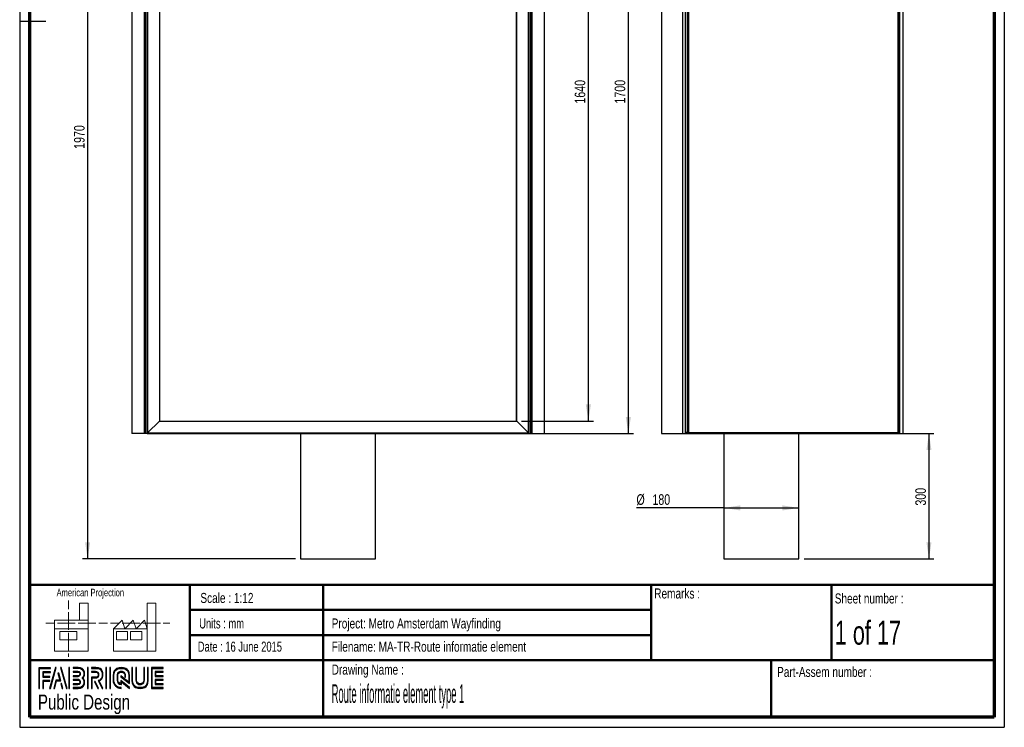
# Model space of a CAD drawing. Header units: millimetres. Extents: x 7 to 203, y 7 to 289.
# Tile 1 of 2: x 7 to 203, y 7 to 148. Entities that reach past the tile are written whole.
import ezdxf

# ---------------------------------------------------------------- set-up
doc = ezdxf.new("R2010")
doc.units = ezdxf.units.MM
for name, color, linetype in [('FORMAT', 7, 'Continuous'), ('LAYER1', 7, 'Continuous'), ('LAYER2', 7, 'Continuous'), ('LOGO', 7, 'Continuous')]:
    doc.layers.add(name, color=color, linetype=linetype)
doc.styles.add('SLDTEXTSTYLE0', font='TXT', dxfattribs={"width": 0.7})
doc.styles.add('SLDTEXTSTYLE1', font='TXT', dxfattribs={"width": 0.75})
doc.styles.add('SLDTEXTSTYLE2', font='TXT', dxfattribs={"width": 0.678571})
doc.styles.add('SLDTEXTSTYLE3', font='TXT', dxfattribs={"width": 0.697368})
doc.styles.add('SLDTEXTSTYLE4', font='TXT', dxfattribs={"width": 0.37675})
doc.dimstyles.new('SLDDIMSTYLE0', dxfattribs={"dimtxt": 2.116667, "dimasz": 3.302, "dimexe": 0, "dimexo": 0.0625, "dimgap": 0.529167, "dimtad": 1, "dimlfac": 12, "dimrnd": 1e-09, "dimzin": 12, "dimdsep": 46, "dimtxsty": 'SLDTEXTSTYLE1', "dimsah": 1, "dimcen": 0.09, "dimadec": 0, "dimazin": 3, "dimtfac": 1, "dimtofl": 0, "dimtmove": 0, "dimatfit": 3, "dimfxl": 1, "dimfrac": 2, "dimtolj": 1, "dimtzin": 12, "dimarcsym": 0})
doc.dimstyles.new('SLDDIMSTYLE1', dxfattribs={"dimtxt": 2.116667, "dimasz": 3.302, "dimexe": 0, "dimexo": 0.0625, "dimgap": 0.529167, "dimtad": 1, "dimdec": 1, "dimlfac": 12, "dimrnd": 1e-09, "dimzin": 12, "dimdsep": 46, "dimtxsty": 'SLDTEXTSTYLE1', "dimsah": 1, "dimcen": 0.09, "dimadec": 0, "dimazin": 3, "dimtfac": 1, "dimtdec": 1, "dimtofl": 0, "dimtmove": 0, "dimatfit": 3, "dimfxl": 1, "dimfrac": 2, "dimtolj": 1, "dimtzin": 12, "dimarcsym": 0})

# ---------------------------------------------------------------- blocks, each defined once
blk = doc.blocks.new('_D_1')
at = {"layer": 'LOGO'}
for p, q in [((107.02, 205.12), (121.34, 205.12)), ((120.34, 68.46), (120.34, 205.12)), ((107.02, 68.46), (121.34, 68.46))]:
    blk.add_line(p, q, dxfattribs=at)
for points in [[(120.34, 205.12), (119.83, 201.82), (120.85, 201.82)], [(120.34, 68.46), (120.85, 71.76), (119.83, 71.76)]]:
    blk.add_solid(points, dxfattribs=at)
at = {"layer": 'LOGO', "insert": (117.61, 131.74), "char_height": 2.117, "attachment_point": 1, "rotation": 90, "style": 'SLDTEXTSTYLE1'}
blk.add_mtext('1640', dxfattribs=at)
blk = doc.blocks.new('_D_2')
at = {"layer": 'LOGO'}
for p, q in [((33.77, 205.12), (19.41, 205.12)), ((20.41, 205.12), (20.41, 40.96)), ((61.89, 40.96), (19.41, 40.96))]:
    blk.add_line(p, q, dxfattribs=at)
for points in [[(20.41, 205.12), (19.91, 201.82), (20.92, 201.82)], [(20.41, 40.96), (20.92, 44.26), (19.91, 44.26)]]:
    blk.add_solid(points, dxfattribs=at)
at = {"layer": 'LOGO', "insert": (17.69, 122.72), "char_height": 2.117, "attachment_point": 1, "rotation": 90, "style": 'SLDTEXTSTYLE1'}
blk.add_mtext('1970', dxfattribs=at)
blk = doc.blocks.new('_D_3')
at = {"layer": 'LOGO'}
for p, q in [((109.52, 207.62), (129.32, 207.62)), ((128.32, 65.96), (128.32, 207.62)), ((109.52, 65.96), (129.32, 65.96))]:
    blk.add_line(p, q, dxfattribs=at)
for points in [[(128.32, 207.62), (127.81, 204.32), (128.83, 204.32)], [(128.32, 65.96), (128.83, 69.26), (127.81, 69.26)]]:
    blk.add_solid(points, dxfattribs=at)
at = {"layer": 'LOGO', "insert": (125.59, 131.76), "char_height": 2.117, "attachment_point": 1, "rotation": 90, "style": 'SLDTEXTSTYLE1'}
blk.add_mtext('1700', dxfattribs=at)
blk = doc.blocks.new('_D_6')
at = {"layer": 'LOGO'}
for q in [(129.94, 51.13), (162.38, 51.13)]:
    blk.add_line((147.38, 51.13), q, dxfattribs=at)
for points in [[(147.38, 51.13), (150.68, 50.62), (150.68, 51.64)], [(162.38, 51.13), (159.07, 51.64), (159.07, 50.62)]]:
    blk.add_solid(points, dxfattribs=at)
at = {"layer": 'LOGO', "char_height": 2.117, "attachment_point": 1, "style": 'SLDTEXTSTYLE1'}
for s, insert in [('%%c', (129.94, 53.86)), ('180', (133.13, 53.86))]:
    blk.add_mtext(s, dxfattribs=dict(at, insert=insert))
blk = doc.blocks.new('_D_7')
at = {"layer": 'LOGO'}
for p, q in [((183.03, 65.96), (189.32, 65.96)), ((188.32, 65.96), (188.32, 40.96)), ((163.38, 40.96), (189.32, 40.96))]:
    blk.add_line(p, q, dxfattribs=at)
for points in [[(188.32, 65.96), (187.81, 62.66), (188.82, 62.66)], [(188.32, 40.96), (188.82, 44.26), (187.81, 44.26)]]:
    blk.add_solid(points, dxfattribs=at)
at = {"layer": 'LOGO', "insert": (185.59, 51.59), "char_height": 2.117, "attachment_point": 1, "rotation": 90, "style": 'SLDTEXTSTYLE1'}
blk.add_mtext('300', dxfattribs=at)

msp = doc.modelspace()

# ---------------------------------------------------------------- hatches: boundary and pattern name
at = {"layer": 'LOGO'}
for points in [[(10.68855, 15.1336), (10.82672, 15.1336), (10.82672, 19.11912), (13.02469, 19.11912), (13.02469, 19.25686), (10.68855, 19.25686)], [(11.58785, 17.50692), (11.58785, 18.3377), (13.02469, 18.3377), (13.02469, 18.47596), (11.44976, 18.47596), (11.44976, 17.36866), (12.88862, 17.36866), (12.88862, 17.50692)], [(14.15456, 19.27963), (14.01166, 19.27963), (12.83191, 15.15637), (12.97446, 15.15637)], [(13.78983, 15.15637), (14.20164, 16.66759), (15.03609, 16.66759), (14.641, 18.16306), (14.49338, 18.16306), (14.85705, 16.80585), (14.09593, 16.80585), (13.64956, 15.15637)], [(16.31629, 15.15637), (15.13619, 19.27963), (14.98918, 19.27963), (16.17147, 15.15637)], [(16.81752, 15.15637), (16.81752, 19.27963), (16.67918, 19.27963), (16.67918, 15.15637)], [(20.52093, 15.15637), (20.52093, 19.27963), (20.38267, 19.27963), (20.38267, 15.15637)], [(24.1686, 15.15637), (24.1686, 19.27963), (24.0306, 19.27963), (24.0306, 15.15637)], [(24.95308, 15.15637), (24.95308, 19.27963), (24.81518, 19.27963), (24.81518, 15.15637)], [(34.03082, 17.67811), (34.03082, 18.36047), (35.46179, 18.36047), (35.46179, 18.49873), (33.89221, 18.49873), (33.89221, 17.53967), (35.46179, 17.53967), (35.46179, 17.67811)], [(11.58785, 15.1336), (11.58785, 16.58759), (12.88862, 16.58759), (12.88862, 16.72532), (11.44976, 16.72532), (11.44976, 15.1336)], [(15.48788, 15.15637), (15.21477, 16.14361), (15.06706, 16.14361), (15.34778, 15.15637)], [(22.56952, 15.15637), (21.91096, 16.49853), (21.75712, 16.49853), (22.41578, 15.15637)], [(35.46179, 15.93832), (35.46179, 16.07676), (34.03082, 16.07676), (34.03082, 16.75912), (35.46179, 16.75912), (35.46179, 16.89721), (33.89221, 16.89721), (33.89221, 15.93832)]]:
    msp.add_hatch(color=7, dxfattribs=at).paths.add_polyline_path(points, flags=0)
h = msp.add_hatch(color=7, dxfattribs=at)
edge = h.paths.add_edge_path(flags=0)
edge.add_line((17.53017, 15.15637), (18.53718, 15.15637))
edge.add_spline(control_points=[(18.53718, 15.15637), (19.23136, 15.15637), (19.79569, 15.72253), (19.79569, 16.41803), (19.79569, 16.71117), (19.68123, 16.99259), (19.47874, 17.2215), (19.68123, 17.44989), (19.79569, 17.73149), (19.79569, 18.0248), (19.79569, 18.7196), (19.23136, 19.28488), (18.53718, 19.28488)], knot_values=[0, 0, 0, 0, 1, 2, 3, 4, 5, 6, 7, 8, 9, 10, 10, 10, 10], weights=[1, 1, 1, 1, 1, 1, 1, 1, 1, 1, 1, 1, 1], degree=3, periodic=0)
edge.add_line((18.53718, 19.28488), (17.53017, 19.28488))
edge.add_line((17.53017, 19.28488), (17.53017, 19.1468))
edge.add_line((17.53017, 19.1468), (18.53718, 19.1468))
edge.add_spline(control_points=[(18.53718, 19.1468), (19.15506, 19.1468), (19.65769, 18.64347), (19.65769, 18.0248), (19.65769, 17.74759), (19.54507, 17.47929), (19.34101, 17.26928)], knot_values=[0, 0, 0, 0, 1, 2, 3, 4, 4, 4, 4], weights=[1, 1, 1, 1, 1, 1, 1], degree=3, periodic=0)
edge.add_line((19.34101, 17.26928), (19.2941, 17.2215))
edge.add_line((19.2941, 17.2215), (19.34101, 17.17303))
edge.add_spline(control_points=[(19.34101, 17.17303), (19.54507, 16.96319), (19.65769, 16.6949), (19.65769, 16.41803), (19.65769, 15.79849), (19.15506, 15.29463), (18.53718, 15.29463)], knot_values=[0, 0, 0, 0, 1, 2, 3, 4, 4, 4, 4], weights=[1, 1, 1, 1, 1, 1, 1], degree=3, periodic=0)
edge.add_line((18.53718, 15.29463), (17.53017, 15.29463))
edge.add_line((17.53017, 15.29463), (17.53017, 15.15637))
h = msp.add_hatch(color=7, dxfattribs=at)
edge = h.paths.add_edge_path(flags=0)
edge.add_line((23.29083, 15.15637), (23.44431, 15.15637))
edge.add_line((23.44431, 15.15637), (22.71977, 16.63172))
edge.add_spline(control_points=[(22.71977, 16.63172), (23.1755, 16.87498), (23.47109, 17.34909), (23.47109, 17.86957), (23.47109, 18.64697), (22.83965, 19.27963), (22.06365, 19.27963)], knot_values=[0, 0, 0, 0, 1, 2, 3, 4, 4, 4, 4], weights=[1, 1, 1, 1, 1, 1, 1], degree=3, periodic=0)
edge.add_line((22.06365, 19.27963), (21.16707, 19.27963))
edge.add_line((21.16707, 19.27963), (21.16707, 19.1419))
edge.add_line((21.16707, 19.1419), (22.06365, 19.1419))
edge.add_spline(control_points=[(22.06365, 19.1419), (22.7637, 19.1419), (23.33318, 18.57101), (23.33318, 17.86957), (23.33318, 17.37831), (23.04634, 16.92608), (22.60164, 16.71765)], knot_values=[0, 0, 0, 0, 1, 2, 3, 4, 4, 4, 4], weights=[1, 1, 1, 1, 1, 1, 1], degree=3, periodic=0)
edge.add_line((22.60164, 16.71765), (22.53802, 16.6879))
edge.add_line((22.53802, 16.6879), (23.29083, 15.15637))
h = msp.add_hatch(color=7, dxfattribs=at)
edge = h.paths.add_edge_path(flags=0)
edge.add_line((21.16707, 18.36047), (22.00957, 18.36047))
edge.add_spline(control_points=[(22.00957, 18.36047), (22.27699, 18.36047), (22.49427, 18.14049), (22.49427, 17.86957), (22.49427, 17.599), (22.27699, 17.37866), (22.00957, 17.37866)], knot_values=[0, 0, 0, 0, 1, 2, 3, 4, 4, 4, 4], weights=[1, 1, 1, 1, 1, 1, 1], degree=3, periodic=0)
edge.add_line((22.00957, 17.37866), (21.16707, 17.37866))
edge.add_line((21.16707, 17.37866), (21.16707, 15.15637))
edge.add_line((21.16707, 15.15637), (21.30507, 15.15637))
edge.add_line((21.30507, 15.15637), (21.30507, 17.24093))
edge.add_line((21.30507, 17.24093), (22.00957, 17.24093))
edge.add_spline(control_points=[(22.00957, 17.24093), (22.35312, 17.24093), (22.63244, 17.5227), (22.63244, 17.86957), (22.63244, 18.21627), (22.35312, 18.49873), (22.00957, 18.49873)], knot_values=[0, 0, 0, 0, 1, 2, 3, 4, 4, 4, 4], weights=[1, 1, 1, 1, 1, 1, 1], degree=3, periodic=0)
edge.add_line((22.00957, 18.49873), (21.16707, 18.49873))
edge.add_line((21.16707, 18.49873), (21.16707, 18.36047))
h = msp.add_hatch(color=7, dxfattribs=at)
edge = h.paths.add_edge_path(flags=0)
edge.add_line((28.7594, 16.14274), (28.75992, 17.64766))
edge.add_spline(control_points=[(28.75992, 17.64766), (28.75992, 18.54774), (28.02908, 19.27963), (27.13101, 19.27963), (26.23206, 19.27963), (25.50104, 18.54774), (25.50104, 17.64766)], knot_values=[0, 0, 0, 0, 1, 2, 3, 4, 4, 4, 4], weights=[1, 1, 1, 1, 1, 1, 1], degree=3, periodic=0)
edge.add_line((25.50104, 17.64766), (25.50104, 16.78853))
edge.add_spline(control_points=[(25.50104, 16.78853), (25.50104, 15.88879), (26.23163, 15.15637), (27.12996, 15.15637)], knot_values=[1, 1, 1, 1, 2, 2, 2, 2], weights=[1, 1, 1, 1], degree=3, periodic=0)
edge.add_line((27.12996, 15.15637), (27.12996, 15.29463))
edge.add_spline(control_points=[(27.12996, 15.29463), (26.30776, 15.29463), (25.6393, 15.9651), (25.6393, 16.78853)], knot_values=[3, 3, 3, 3, 4, 4, 4, 4], weights=[1, 1, 1, 1], degree=3, periodic=0)
edge.add_line((25.6393, 16.78853), (25.6393, 17.64766))
edge.add_spline(control_points=[(25.6393, 17.64766), (25.6393, 18.47161), (26.30837, 19.1419), (27.13101, 19.1419), (27.95295, 19.1419), (28.62158, 18.47161), (28.62158, 17.64766)], knot_values=[0, 0, 0, 0, 1, 2, 3, 4, 4, 4, 4], weights=[1, 1, 1, 1, 1, 1, 1], degree=3, periodic=0)
edge.add_spline(control_points=[(28.62158, 17.64766), (28.62158, 16.64869), (28.62158, 16.4224), (28.4274, 16.57064), (27.05969, 17.63505)], knot_values=[0, 0, 0, 0, 1, 2, 2, 2, 2], weights=[1, 1, 1, 1, 1], degree=3, periodic=0)
edge.add_line((27.05969, 17.63505), (27.05969, 17.46897))
edge.add_line((27.05969, 17.46897), (28.7594, 16.14274))
h = msp.add_hatch(color=7, dxfattribs=at)
edge = h.paths.add_edge_path(flags=0)
edge.add_line((28.7594, 15.15637), (28.7594, 15.34836))
edge.add_line((28.7594, 15.34836), (27.05969, 16.71555))
edge.add_line((27.05969, 16.71555), (27.05969, 16.09041))
edge.add_spline(control_points=[(27.05969, 16.09041), (26.70197, 16.12681), (26.41863, 16.421), (26.41863, 16.79045)], knot_values=[0, 0, 0, 0, 1, 1, 1, 1], weights=[1, 1, 1, 1], degree=3, periodic=0)
edge.add_line((26.41863, 16.79045), (26.41941, 17.64626))
edge.add_spline(control_points=[(26.41941, 17.64626), (26.41941, 18.03933), (26.73881, 18.3596), (27.13101, 18.3596), (27.52295, 18.3596), (27.84225, 18.03933), (27.84225, 17.64626)], knot_values=[0, 0, 0, 0, 1, 2, 3, 4, 4, 4, 4], weights=[1, 1, 1, 1, 1, 1, 1], degree=3, periodic=0)
edge.add_line((27.84225, 17.64626), (27.84147, 17.40877))
edge.add_line((27.84147, 17.40877), (27.97955, 17.40824))
edge.add_line((27.97955, 17.40824), (27.98007, 17.64591))
edge.add_spline(control_points=[(27.98007, 17.64591), (27.98007, 18.11546), (27.59908, 18.49733), (27.13101, 18.49733), (26.66259, 18.49733), (26.28142, 18.11546), (26.28142, 17.64626)], knot_values=[0, 0, 0, 0, 1, 2, 3, 4, 4, 4, 4], weights=[1, 1, 1, 1, 1, 1, 1], degree=3, periodic=0)
edge.add_line((26.28142, 17.64626), (26.28037, 16.79045))
edge.add_spline(control_points=[(26.28037, 16.79045), (26.28037, 16.32072), (26.66084, 15.93815), (27.12821, 15.93815)], knot_values=[0, 0, 0, 0, 1, 1, 1, 1], weights=[1, 1, 1, 1], degree=3, periodic=0)
edge.add_line((27.12821, 15.93815), (27.19734, 15.93815))
edge.add_line((27.19734, 15.93815), (27.19734, 16.43605))
edge.add_line((27.19734, 16.43605), (28.7594, 15.15637))
h = msp.add_hatch(color=7, dxfattribs=at)
edge = h.paths.add_edge_path(flags=0)
edge.add_line((29.25932, 19.27963), (29.25932, 16.78853))
edge.add_spline(control_points=[(29.25932, 16.78853), (29.25932, 15.88879), (29.98999, 15.15637), (30.88806, 15.15637), (31.78709, 15.15637), (32.51793, 15.88879), (32.51793, 16.78853)], knot_values=[0, 0, 0, 0, 1, 2, 3, 4, 4, 4, 4], weights=[1, 1, 1, 1, 1, 1, 1], degree=3, periodic=0)
edge.add_line((32.51793, 16.78853), (32.51793, 19.27963))
edge.add_line((32.51793, 19.27963), (32.37994, 19.27963))
edge.add_line((32.37994, 19.27963), (32.37994, 16.78853))
edge.add_spline(control_points=[(32.37994, 16.78853), (32.37994, 15.9651), (31.71061, 15.29463), (30.88806, 15.29463), (30.06603, 15.29463), (29.39705, 15.9651), (29.39705, 16.78853)], knot_values=[0, 0, 0, 0, 1, 2, 3, 4, 4, 4, 4], weights=[1, 1, 1, 1, 1, 1, 1], degree=3, periodic=0)
edge.add_line((29.39705, 16.78853), (29.39705, 19.27963))
edge.add_line((29.39705, 19.27963), (29.25932, 19.27963))
h = msp.add_hatch(color=7, dxfattribs=at)
edge = h.paths.add_edge_path(flags=0)
edge.add_line((30.03917, 19.27963), (30.03917, 16.79045))
edge.add_spline(control_points=[(30.03917, 16.79045), (30.03917, 16.32107), (30.4199, 15.93885), (30.88806, 15.93885), (31.35647, 15.93885), (31.73747, 16.32107), (31.73747, 16.79045)], knot_values=[0, 0, 0, 0, 1, 2, 3, 4, 4, 4, 4], weights=[1, 1, 1, 1, 1, 1, 1], degree=3, periodic=0)
edge.add_line((31.73747, 16.79045), (31.73747, 19.27963))
edge.add_line((31.73747, 19.27963), (31.59956, 19.27963))
edge.add_line((31.59956, 19.27963), (31.59956, 16.79045))
edge.add_spline(control_points=[(31.59956, 16.79045), (31.59956, 16.39703), (31.27999, 16.07693), (30.88806, 16.07693), (30.49577, 16.07693), (30.1769, 16.39703), (30.1769, 16.79045)], knot_values=[0, 0, 0, 0, 1, 2, 3, 4, 4, 4, 4], weights=[1, 1, 1, 1, 1, 1, 1], degree=3, periodic=0)
edge.add_line((30.1769, 16.79045), (30.1769, 19.27963))
edge.add_line((30.1769, 19.27963), (30.03917, 19.27963))
h = msp.add_hatch(color=7, dxfattribs=at)
edge = h.paths.add_edge_path(flags=0)
edge.add_line((35.46179, 15.15585), (35.46179, 15.29393))
edge.add_spline(control_points=[(35.46179, 15.29393), (33.39894, 15.29393), (33.26926, 15.29393), (33.26926, 15.42484), (33.26926, 19.01099), (33.26926, 19.1419)], knot_values=[0, 0, 0, 0, 1, 2, 3, 3, 3, 3], weights=[1, 1, 1, 1, 1, 1], degree=3, periodic=0)
edge.add_line((33.26926, 19.1419), (35.46179, 19.1419))
edge.add_line((35.46179, 19.1419), (35.46179, 19.27963))
edge.add_line((35.46179, 19.27963), (33.13091, 19.27963))
edge.add_line((33.13091, 19.27963), (33.13091, 15.15585))
edge.add_line((33.13091, 15.15585), (35.46179, 15.15585))
h = msp.add_hatch(color=7, dxfattribs=at)
edge = h.paths.add_edge_path(flags=0)
edge.add_line((17.53017, 15.92887), (18.48337, 15.92887))
edge.add_spline(control_points=[(18.48337, 15.92887), (18.75253, 15.92887), (18.97121, 16.14816), (18.97121, 16.41803), (18.97121, 16.68807), (18.75708, 16.89966), (18.48337, 16.89966), (18.48319, 16.89966), (17.52999, 16.89773)], knot_values=[0, 0, 0, 0, 1, 2, 3, 4, 5, 6, 6, 6, 6], weights=[1, 1, 1, 1, 1, 1, 1, 1, 1], degree=3, periodic=0)
edge.add_line((17.52999, 16.89773), (17.53017, 16.75965))
edge.add_line((17.53017, 16.75965), (18.48337, 16.76157))
edge.add_spline(control_points=[(18.48337, 16.76157), (18.67947, 16.76157), (18.83321, 16.61054), (18.83321, 16.41803), (18.83321, 16.22429), (18.67632, 16.06661), (18.48337, 16.06661)], knot_values=[0, 0, 0, 0, 1, 2, 3, 4, 4, 4, 4], weights=[1, 1, 1, 1, 1, 1, 1], degree=3, periodic=0)
edge.add_line((18.48337, 16.06661), (17.53017, 16.06661))
edge.add_line((17.53017, 16.06661), (17.53017, 15.92887))

# ---------------------------------------------------------------- linework, layer by layer
at = {"color": 7, "linetype": 'Continuous', "lineweight": 25}
for p, q in [((29.20996, 207.62451), (29.20996, 65.95785)), ((31.75162, 65.95785), (31.75162, 207.62451)), ((31.85025, 65.95785), (31.85025, 207.62451)), ((32.01692, 65.95785), (32.01692, 207.62451)), ((32.26692, 207.62451), (32.26692, 65.95785)), ((32.38462, 207.50681), (32.38462, 66.07555)), ((108.39921, 66.07555), (108.39921, 207.50681)), ((108.51692, 65.95785), (108.51692, 207.62451)), ((108.76692, 207.62451), (108.76692, 65.95785)), ((108.93358, 207.62451), (108.93358, 65.95785)), ((109.03221, 207.62451), (109.03221, 65.95785)), ((111.57388, 65.95785), (111.57388, 207.62451)), ((134.91865, 207.62451), (134.91865, 65.95785)), ((139.16086, 207.62451), (139.16086, 65.95785)), ((139.67541, 207.62451), (139.67541, 65.95785)), ((139.73056, 65.95785), (139.73056, 207.62451)), ((140.05187, 207.44311), (140.05187, 66.13924)), ((140.3461, 207.41618), (140.3461, 66.16618)), ((182.15133, 66.16618), (182.15133, 207.41618)), ((182.22027, 66.14616), (182.22027, 207.4362)), ((182.40964, 65.95785), (182.40964, 207.62451)), ((182.53008, 65.95785), (182.53008, 207.62451)), ((183.19195, 65.95785), (183.19195, 207.62451)), ((34.72108, 205.17035), (34.72108, 68.41201)), ((34.76692, 205.12451), (34.76692, 68.45785)), ((106.01692, 68.45785), (106.01692, 205.12451)), ((106.06275, 68.41201), (106.06275, 205.17035)), ((34.72108, 68.41201), (32.38462, 66.07555)), ((34.76692, 68.45785), (34.72108, 68.41201)), ((34.72108, 68.41201), (106.06275, 68.41201)), ((34.76692, 68.45785), (106.01692, 68.45785)), ((106.06275, 68.41201), (106.01692, 68.45785)), ((108.39921, 66.07555), (106.06275, 68.41201)), ((31.75162, 65.95785), (29.20996, 65.95785)), ((31.85025, 65.95785), (31.75162, 65.95785)), ((32.01692, 65.95785), (31.85025, 65.95785)), ((32.26692, 65.95785), (32.01692, 65.95785)), ((32.38462, 66.07555), (32.26692, 65.95785)), ((32.26692, 65.95785), (108.51692, 65.95785)), ((32.38462, 66.07555), (108.39921, 66.07555)), ((62.89192, 65.95785), (62.89192, 40.95785)), ((77.89192, 40.95785), (77.89192, 65.95785)), ((108.51692, 65.95785), (108.39921, 66.07555)), ((108.51692, 65.95785), (108.76692, 65.95785)), ((108.76692, 65.95785), (108.93358, 65.95785)), ((108.93358, 65.95785), (109.03221, 65.95785)), ((109.03221, 65.95785), (111.57388, 65.95785)), ((134.91865, 65.95785), (139.16086, 65.95785)), ((139.16086, 65.95785), (139.67541, 65.95785)), ((139.67541, 65.95785), (139.73056, 65.95785)), ((140.05187, 66.13924), (139.73056, 66.13924)), ((139.73056, 66.12451), (140.18669, 66.12451)), ((139.73056, 65.95785), (140.18669, 65.95785)), ((140.05187, 66.13924), (140.17574, 66.13924)), ((140.18669, 65.95785), (140.18669, 66.12451)), ((140.18669, 65.95785), (182.03196, 65.95785)), ((140.3461, 66.16618), (182.15133, 66.16618)), ((147.37699, 65.95785), (147.37699, 40.95785)), ((162.37699, 40.95785), (162.37699, 65.95785)), ((182.03196, 65.95785), (182.17426, 65.95785)), ((182.17426, 65.95785), (182.40964, 65.95785)), ((182.40964, 65.95785), (182.53008, 65.95785)), ((182.53008, 65.95785), (183.19195, 65.95785)), ((62.89192, 40.95785), (70.39192, 40.95785)), ((70.39192, 40.95785), (77.89192, 40.95785)), ((147.37699, 40.95785), (162.37699, 40.95785))]:
    msp.add_line(p, q, dxfattribs=at)
at = {"color": 8, "linetype": 'Continuous', "lineweight": 25}
msp.add_line((182.17426, 65.95785), (182.17426, 66.13993), dxfattribs=at)
at = {"color": 7, "linetype": 'Continuous', "lineweight": 18}
for p, q in [((16.57731, 32.67884), (16.57731, 30.92174)), ((20.49867, 32.11456), (18.81678, 32.11456)), ((18.81678, 32.11456), (18.81678, 28.73787)), ((20.49867, 27.0496), (20.49867, 32.11456)), ((32.31947, 27.05393), (32.31947, 32.11897)), ((32.31947, 32.11897), (34.00137, 32.11897)), ((34.00137, 32.11897), (34.00137, 22.55316)), ((16.57731, 30.33447), (16.57731, 28.57272)), ((12.08922, 28.17816), (13.83971, 28.17816)), ((13.77111, 28.73787), (13.77111, 27.0496)), ((13.77111, 28.73787), (20.49867, 28.73787)), ((14.4247, 28.17816), (16.17967, 28.17816)), ((16.17967, 28.17816), (17.93473, 28.17816)), ((16.57731, 28.57272), (16.57731, 26.81105)), ((18.51972, 28.17816), (20.2747, 28.17816)), ((20.2747, 28.17816), (22.02967, 28.17816)), ((22.61466, 28.17816), (24.36964, 28.17816)), ((24.97951, 28.18257), (26.73449, 28.18257)), ((25.59191, 27.05393), (27.2738, 28.74228)), ((27.2738, 28.74228), (27.83611, 27.05393)), ((27.31948, 28.18257), (29.07446, 28.18257)), ((27.83611, 27.05393), (29.518, 28.74228)), ((29.07446, 28.18257), (30.82943, 28.18257)), ((29.518, 28.74228), (30.08, 27.05393)), ((30.08, 27.05393), (31.76189, 28.74228)), ((31.41442, 28.18257), (33.16971, 28.18257)), ((31.76189, 28.74228), (32.31947, 27.05393)), ((33.16971, 28.18257), (34.92469, 28.18257)), ((35.50968, 28.18257), (36.80756, 28.18257)), ((13.77111, 27.0496), (20.49867, 27.0496)), ((13.77111, 27.0496), (13.77111, 22.54875)), ((14.89542, 26.48997), (18.2592, 26.48997)), ((14.89542, 24.80146), (14.89542, 26.48997)), ((16.57731, 26.22377), (16.57731, 24.46218)), ((18.2592, 26.48997), (18.2592, 24.80146)), ((20.49867, 27.0496), (20.49867, 22.54875)), ((32.31947, 27.05393), (25.59191, 27.05393)), ((25.59191, 27.05393), (25.59191, 22.55316)), ((26.15422, 26.49438), (28.39811, 26.49438)), ((26.15422, 24.80587), (26.15422, 26.49438)), ((28.39811, 26.49438), (28.39811, 24.80587)), ((28.95569, 26.49438), (31.19989, 26.49438)), ((28.95569, 24.80587), (28.95569, 26.49438)), ((31.19989, 26.49438), (31.19989, 24.80587)), ((32.31947, 27.05393), (32.31947, 22.55316)), ((18.2592, 24.80146), (14.89542, 24.80146)), ((16.57731, 24.46218), (16.57731, 22.70028)), ((28.39811, 24.80587), (26.15422, 24.80587)), ((31.19989, 24.80587), (28.95569, 24.80587)), ((13.77111, 22.54875), (20.49867, 22.54875)), ((16.57731, 22.11308), (16.57731, 21.42476)), ((25.59191, 22.55316), (32.31947, 22.55316)), ((32.31947, 22.55316), (34.00137, 22.55316))]:
    msp.add_line(p, q, dxfattribs=at)
at = {"color": 7, "linetype": 'Continuous', "lineweight": 25}
for centre, major_axis, ratio, start_param, end_param in [((140.20671, 66.16618), (0.20833, 0.02017), 0.085705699, 3.866245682, 5.437042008), ((140.20671, 66.16618), (0.04092, 0.02305), 0.340382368, 3.685076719, 4.500956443), ((140.20671, 66.16618), (0.03555, 0.20702), 0.658205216, 3.254131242, 4.824927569), ((140.20671, 66.16618), (0.02824, 0.03923), 0.497127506, 3.485264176, 4.655750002), ((182.01194, 66.16618), (-0.03555, 0.20702), 0.658205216, 3.029054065, 4.599850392), ((182.01194, 66.16618), (0.20833, -0.02017), 0.085705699, 6.004059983, 7.129328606)]:
    msp.add_ellipse(centre, major_axis=major_axis, ratio=ratio, start_param=start_param, end_param=end_param, dxfattribs=at)
at = {"layer": 'LAYER1', "lineweight": 50}
for p, q in [((8.85193, 35.78391), (201.35193, 35.78391)), ((40.81378, 35.78391), (40.81378, 20.78391)), ((67.43211, 35.78391), (67.43211, 9.38997)), ((132.8499, 35.78391), (132.8499, 20.78391)), ((168.84905, 20.78391), (168.84905, 35.78391)), ((40.81378, 30.78391), (132.8499, 30.78391)), ((40.81378, 25.78391), (132.8499, 25.78391)), ((8.85193, 20.78391), (201.35193, 20.78391)), ((156.81057, 9.38997), (156.81057, 20.78391))]:
    msp.add_line(p, q, dxfattribs=at)
at = {"layer": 'LAYER2', "lineweight": 70}
for p, q in [((8.85193, 9.38997), (8.85193, 287.70219)), ((201.35193, 287.70219), (201.35193, 9.38997)), ((201.35193, 9.38997), (8.85193, 9.38997))]:
    msp.add_line(p, q, dxfattribs=at)
at = {"layer": 'LOGO'}
for p, q in [((6.85193, 289.01784), (6.85193, 7.38997)), ((203.35304, 289.01784), (203.35304, 7.38997)), ((6.85193, 148.20391), (12.08922, 148.20391)), ((6.85193, 7.38997), (203.35304, 7.38997))]:
    msp.add_line(p, q, dxfattribs=at)
at = {"layer": 'LOGO', "color": 7, "linetype": 'Continuous', "lineweight": 25}
for p, q in [((13.02469, 19.25686), (10.68855, 19.25686)), ((14.01166, 19.27963), (12.83191, 15.15637)), ((12.97446, 15.15637), (14.15456, 19.27963))]:
    msp.add_line(p, q, dxfattribs=at)
at = {"layer": 'LOGO', "color": 7, "lineweight": 25}
for p, q in [((10.68855, 19.25686), (10.68855, 15.1336)), ((10.82672, 19.11912), (13.02469, 19.11912)), ((10.82672, 15.1336), (10.82672, 19.11912)), ((13.02469, 18.47596), (11.44976, 18.47596)), ((11.44976, 18.47596), (11.44976, 17.36866)), ((11.58785, 17.50692), (11.58785, 18.3377)), ((11.58785, 18.3377), (13.02469, 18.3377)), ((13.02469, 19.11912), (13.02469, 19.25686)), ((13.02469, 18.3377), (13.02469, 18.47596)), ((14.15456, 19.27963), (14.01166, 19.27963)), ((14.641, 18.16306), (14.49338, 18.16306)), ((14.49338, 18.16306), (14.85705, 16.80585)), ((15.03609, 16.66759), (14.641, 18.16306)), ((14.98918, 19.27963), (16.17147, 15.15637)), ((15.13619, 19.27963), (14.98918, 19.27963)), ((16.31629, 15.15637), (15.13619, 19.27963)), ((16.67918, 19.27963), (16.67918, 15.15637)), ((16.81752, 19.27963), (16.67918, 19.27963)), ((16.81752, 15.15637), (16.81752, 19.27963)), ((17.53017, 19.28488), (17.53017, 19.1468)), ((18.53718, 19.28488), (17.53017, 19.28488)), ((17.53017, 19.1468), (18.53718, 19.1468)), ((17.53017, 18.50608), (17.53017, 18.36783)), ((18.48337, 18.50608), (17.53017, 18.50608)), ((17.53017, 18.36783), (18.48337, 18.36783)), ((20.38267, 19.27963), (20.38267, 15.15637)), ((20.52093, 19.27963), (20.38267, 19.27963)), ((20.52093, 15.15637), (20.52093, 19.27963)), ((22.06365, 19.27963), (21.16707, 19.27963)), ((21.16707, 19.27963), (21.16707, 19.1419)), ((21.16707, 19.1419), (22.06365, 19.1419)), ((22.00957, 18.49873), (21.16707, 18.49873)), ((21.16707, 18.49873), (21.16707, 18.36047)), ((22.00957, 18.49873), (21.16707, 18.49873)), ((21.16707, 18.49873), (21.16707, 18.36047)), ((21.16707, 18.36047), (22.00957, 18.36047)), ((21.16707, 18.36047), (22.00957, 18.36047)), ((24.0306, 19.27963), (24.0306, 15.15637)), ((24.1686, 19.27963), (24.0306, 19.27963)), ((24.1686, 15.15637), (24.1686, 19.27963)), ((24.81518, 19.27963), (24.81518, 15.15637)), ((24.95308, 19.27963), (24.81518, 19.27963)), ((24.95308, 15.15637), (24.95308, 19.27963)), ((29.39705, 19.27963), (29.25932, 19.27963)), ((29.25932, 19.27963), (29.25932, 16.78853)), ((29.39705, 19.27963), (29.25932, 19.27963)), ((29.25932, 19.27963), (29.25932, 16.78853)), ((29.39705, 16.78853), (29.39705, 19.27963)), ((29.39705, 16.78853), (29.39705, 19.27963)), ((30.1769, 19.27963), (30.03917, 19.27963)), ((30.03917, 19.27963), (30.03917, 16.79045)), ((30.1769, 19.27963), (30.03917, 19.27963)), ((30.03917, 19.27963), (30.03917, 16.79045)), ((30.1769, 16.79045), (30.1769, 19.27963)), ((30.1769, 16.79045), (30.1769, 19.27963)), ((31.59956, 19.27963), (31.59956, 16.79045)), ((31.73747, 19.27963), (31.59956, 19.27963)), ((31.59956, 19.27963), (31.59956, 16.79045)), ((31.73747, 19.27963), (31.59956, 19.27963)), ((31.73747, 16.79045), (31.73747, 19.27963)), ((31.73747, 16.79045), (31.73747, 19.27963)), ((32.37994, 19.27963), (32.37994, 16.78853)), ((32.51793, 19.27963), (32.37994, 19.27963)), ((32.37994, 19.27963), (32.37994, 16.78853)), ((32.51793, 19.27963), (32.37994, 19.27963)), ((32.51793, 16.78853), (32.51793, 19.27963)), ((32.51793, 16.78853), (32.51793, 19.27963)), ((35.46179, 19.27963), (33.13091, 19.27963)), ((33.13091, 19.27963), (33.13091, 15.15585)), ((35.46179, 19.27963), (33.13091, 19.27963)), ((33.13091, 19.27963), (33.13091, 15.15585)), ((33.26926, 19.1419), (35.46179, 19.1419)), ((33.26926, 19.1419), (35.46179, 19.1419)), ((35.46179, 18.49873), (33.89221, 18.49873)), ((33.89221, 18.49873), (33.89221, 17.53967)), ((35.46179, 18.49873), (33.89221, 18.49873)), ((33.89221, 18.49873), (33.89221, 17.53967)), ((34.03082, 17.67811), (34.03082, 18.36047)), ((34.03082, 18.36047), (35.46179, 18.36047)), ((34.03082, 17.67811), (34.03082, 18.36047)), ((34.03082, 18.36047), (35.46179, 18.36047)), ((35.46179, 19.1419), (35.46179, 19.27963)), ((35.46179, 19.1419), (35.46179, 19.27963)), ((35.46179, 18.36047), (35.46179, 18.49873)), ((35.46179, 18.36047), (35.46179, 18.49873)), ((11.44976, 17.36866), (12.88862, 17.36866)), ((12.88862, 16.72532), (11.44976, 16.72532)), ((11.44976, 16.72532), (11.44976, 15.1336)), ((12.88862, 17.50692), (11.58785, 17.50692)), ((11.58785, 15.1336), (11.58785, 16.58759)), ((11.58785, 16.58759), (12.88862, 16.58759)), ((12.88862, 17.36866), (12.88862, 17.50692)), ((12.88862, 16.58759), (12.88862, 16.72532)), ((14.09593, 16.80585), (13.64956, 15.15637)), ((13.78983, 15.15637), (14.20164, 16.66759)), ((14.85705, 16.80585), (14.09593, 16.80585)), ((15.06706, 16.14361), (15.34778, 15.15637)), ((15.21477, 16.14361), (15.06706, 16.14361)), ((15.48788, 15.15637), (15.21477, 16.14361)), ((17.52999, 16.89773), (17.53017, 16.75965)), ((18.52607, 17.67671), (17.53017, 17.67723)), ((17.53017, 17.67723), (17.53017, 17.53932)), ((17.53017, 17.53932), (18.53517, 17.53932)), ((17.53017, 16.75965), (18.48337, 16.76157)), ((18.48337, 16.06661), (17.53017, 16.06661)), ((17.53017, 16.06661), (17.53017, 15.92887)), ((17.53017, 15.92887), (18.48337, 15.92887)), ((19.34101, 17.26928), (19.2941, 17.2215)), ((19.2941, 17.2215), (19.34101, 17.17303)), ((22.00957, 17.37866), (21.16707, 17.37866)), ((21.16707, 17.37866), (21.16707, 15.15637)), ((22.00957, 17.37866), (21.16707, 17.37866)), ((21.16707, 17.37866), (21.16707, 15.15637)), ((21.30507, 15.15637), (21.30507, 17.24093)), ((21.30507, 17.24093), (22.00957, 17.24093)), ((21.30507, 15.15637), (21.30507, 17.24093)), ((21.30507, 17.24093), (22.00957, 17.24093)), ((21.75712, 16.49853), (22.41578, 15.15637)), ((21.91096, 16.49853), (21.75712, 16.49853)), ((21.75712, 16.49853), (22.41578, 15.15637)), ((21.91096, 16.49853), (21.75712, 16.49853)), ((22.56952, 15.15637), (21.91096, 16.49853)), ((22.56952, 15.15637), (21.91096, 16.49853)), ((22.60164, 16.71765), (22.53802, 16.6879)), ((22.53802, 16.6879), (23.29083, 15.15637)), ((23.44431, 15.15637), (22.71977, 16.63172)), ((25.50104, 17.64766), (25.50104, 16.78853)), ((25.50104, 17.64766), (25.50104, 16.78853)), ((25.6393, 16.78853), (25.6393, 17.64766)), ((25.6393, 16.78853), (25.6393, 17.64766)), ((26.28142, 17.64626), (26.28037, 16.79045)), ((26.41863, 16.79045), (26.41941, 17.64626)), ((27.05969, 17.63505), (27.05969, 17.46897)), ((27.05969, 17.63505), (27.05969, 17.46897)), ((27.05969, 17.46897), (28.7594, 16.14274)), ((27.05969, 17.46897), (28.7594, 16.14274)), ((28.7594, 15.34836), (27.05969, 16.71555)), ((27.05969, 16.71555), (27.05969, 16.09041)), ((27.12821, 15.93815), (27.19734, 15.93815)), ((27.19734, 15.93815), (27.19734, 16.43605)), ((27.19734, 16.43605), (28.7594, 15.15637)), ((27.84225, 17.64626), (27.84147, 17.40877)), ((27.84147, 17.40877), (27.97955, 17.40824)), ((27.97955, 17.40824), (27.98007, 17.64591)), ((28.7594, 16.14274), (28.75992, 17.64766)), ((28.7594, 16.14274), (28.75992, 17.64766)), ((33.89221, 17.53967), (35.46179, 17.53967)), ((33.89221, 17.53967), (35.46179, 17.53967)), ((35.46179, 16.89721), (33.89221, 16.89721)), ((33.89221, 16.89721), (33.89221, 15.93832)), ((35.46179, 16.89721), (33.89221, 16.89721)), ((33.89221, 16.89721), (33.89221, 15.93832)), ((33.89221, 15.93832), (35.46179, 15.93832)), ((33.89221, 15.93832), (35.46179, 15.93832)), ((35.46179, 17.67811), (34.03082, 17.67811)), ((35.46179, 17.67811), (34.03082, 17.67811)), ((34.03082, 16.07676), (34.03082, 16.75912)), ((34.03082, 16.75912), (35.46179, 16.75912)), ((34.03082, 16.07676), (34.03082, 16.75912)), ((34.03082, 16.75912), (35.46179, 16.75912)), ((35.46179, 16.07676), (34.03082, 16.07676)), ((35.46179, 16.07676), (34.03082, 16.07676)), ((35.46179, 17.53967), (35.46179, 17.67811)), ((35.46179, 17.53967), (35.46179, 17.67811)), ((35.46179, 16.75912), (35.46179, 16.89721)), ((35.46179, 16.75912), (35.46179, 16.89721)), ((35.46179, 15.93832), (35.46179, 16.07676)), ((35.46179, 15.93832), (35.46179, 16.07676)), ((10.68855, 15.1336), (10.82672, 15.1336)), ((11.44976, 15.1336), (11.58785, 15.1336)), ((12.83191, 15.15637), (12.97446, 15.15637)), ((13.64956, 15.15637), (13.78983, 15.15637)), ((15.34778, 15.15637), (15.48788, 15.15637)), ((16.17147, 15.15637), (16.31629, 15.15637)), ((16.67918, 15.15637), (16.81752, 15.15637)), ((18.53718, 15.29463), (17.53017, 15.29463)), ((17.53017, 15.29463), (17.53017, 15.15637)), ((17.53017, 15.15637), (18.53718, 15.15637)), ((20.38267, 15.15637), (20.52093, 15.15637)), ((21.16707, 15.15637), (21.30507, 15.15637)), ((21.16707, 15.15637), (21.30507, 15.15637)), ((22.41578, 15.15637), (22.56952, 15.15637)), ((22.41578, 15.15637), (22.56952, 15.15637)), ((23.29083, 15.15637), (23.44431, 15.15637)), ((24.0306, 15.15637), (24.1686, 15.15637)), ((24.81518, 15.15637), (24.95308, 15.15637)), ((27.12996, 15.15637), (27.12996, 15.29463)), ((27.12996, 15.15637), (27.12996, 15.29463)), ((28.7594, 15.15637), (28.7594, 15.34836)), ((33.13091, 15.15585), (35.46179, 15.15585)), ((33.13091, 15.15585), (35.46179, 15.15585)), ((35.46179, 15.15585), (35.46179, 15.29393)), ((35.46179, 15.15585), (35.46179, 15.29393))]:
    msp.add_line(p, q, dxfattribs=at)
for points, degree in [([(18.53517, 17.53932), (18.78762, 17.57065), (18.97121, 17.77909), (18.97121, 18.02428), (18.97121, 18.29415), (18.75708, 18.50608), (18.48337, 18.50608)], 3), ([(18.48337, 18.36783), (18.67947, 18.36783), (18.83321, 18.21697), (18.83321, 18.02428), (18.83321, 17.84857), (18.70143, 17.69911), (18.52607, 17.67671)], 3), ([(18.53718, 15.15637), (19.23136, 15.15637), (19.79569, 15.72253), (19.79569, 16.41803), (19.79569, 16.71117), (19.68123, 16.99259), (19.47874, 17.2215), (19.68123, 17.44989), (19.79569, 17.73149), (19.79569, 18.0248), (19.79569, 18.7196), (19.23136, 19.28488), (18.53718, 19.28488)], 3), ([(18.53718, 19.1468), (19.15506, 19.1468), (19.65769, 18.64347), (19.65769, 18.0248), (19.65769, 17.74759), (19.54507, 17.47929), (19.34101, 17.26928)], 3), ([(22.00957, 17.24093), (22.35312, 17.24093), (22.63244, 17.5227), (22.63244, 17.86957), (22.63244, 18.21627), (22.35312, 18.49873), (22.00957, 18.49873)], 3), ([(22.00957, 18.36047), (22.27699, 18.36047), (22.49427, 18.14049), (22.49427, 17.86957), (22.49427, 17.599), (22.27699, 17.37866), (22.00957, 17.37866)], 3), ([(22.71977, 16.63172), (23.1755, 16.87498), (23.47109, 17.34909), (23.47109, 17.86957), (23.47109, 18.64697), (22.83965, 19.27963), (22.06365, 19.27963)], 3), ([(22.06365, 19.1419), (22.7637, 19.1419), (23.33318, 18.57101), (23.33318, 17.86957), (23.33318, 17.37831), (23.04634, 16.92608), (22.60164, 16.71765)], 3), ([(28.75992, 17.64766), (28.75992, 18.54774), (28.02908, 19.27963), (27.13101, 19.27963), (26.23206, 19.27963), (25.50104, 18.54774), (25.50104, 17.64766)], 3), ([(25.6393, 17.64766), (25.6393, 18.47161), (26.30837, 19.1419), (27.13101, 19.1419), (27.95295, 19.1419), (28.62158, 18.47161), (28.62158, 17.64766)], 3), ([(27.98007, 17.64591), (27.98007, 18.11546), (27.59908, 18.49733), (27.13101, 18.49733), (26.66259, 18.49733), (26.28142, 18.11546), (26.28142, 17.64626)], 3), ([(26.41941, 17.64626), (26.41941, 18.03933), (26.73881, 18.3596), (27.13101, 18.3596), (27.52295, 18.3596), (27.84225, 18.03933), (27.84225, 17.64626)], 3), ([(35.46179, 15.29393), (33.39894, 15.29393), (33.26926, 15.29393), (33.26926, 15.42484), (33.26926, 19.01099), (33.26926, 19.1419)], 3), ([(14.20164, 16.66759), (14.29404, 16.66759), (15.03609, 16.66759)], 2), ([(18.48337, 15.92887), (18.75253, 15.92887), (18.97121, 16.14816), (18.97121, 16.41803), (18.97121, 16.68807), (18.75708, 16.89966), (18.48337, 16.89966), (18.48319, 16.89966), (17.52999, 16.89773)], 3), ([(18.48337, 16.76157), (18.67947, 16.76157), (18.83321, 16.61054), (18.83321, 16.41803), (18.83321, 16.22429), (18.67632, 16.06661), (18.48337, 16.06661)], 3), ([(19.34101, 17.17303), (19.54507, 16.96319), (19.65769, 16.6949), (19.65769, 16.41803), (19.65769, 15.79849), (19.15506, 15.29463), (18.53718, 15.29463)], 3), ([(25.50104, 16.78853), (25.50104, 15.88879), (26.23163, 15.15637), (27.12996, 15.15637)], 3), ([(25.50104, 16.78853), (25.50104, 15.88879), (26.23163, 15.15637), (27.12996, 15.15637)], 3), ([(27.12996, 15.29463), (26.30776, 15.29463), (25.6393, 15.9651), (25.6393, 16.78853)], 3), ([(27.12996, 15.29463), (26.30776, 15.29463), (25.6393, 15.9651), (25.6393, 16.78853)], 3), ([(26.28037, 16.79045), (26.28037, 16.32072), (26.66084, 15.93815), (27.12821, 15.93815)], 3), ([(27.05969, 16.09041), (26.70197, 16.12681), (26.41863, 16.421), (26.41863, 16.79045)], 3), ([(28.62158, 17.64766), (28.62158, 16.64869), (28.62158, 16.4224), (28.4274, 16.57064), (27.05969, 17.63505)], 3), ([(29.25932, 16.78853), (29.25932, 15.88879), (29.98999, 15.15637), (30.88806, 15.15637), (31.78709, 15.15637), (32.51793, 15.88879), (32.51793, 16.78853)], 3), ([(32.37994, 16.78853), (32.37994, 15.9651), (31.71061, 15.29463), (30.88806, 15.29463), (30.06603, 15.29463), (29.39705, 15.9651), (29.39705, 16.78853)], 3), ([(30.03917, 16.79045), (30.03917, 16.32107), (30.4199, 15.93885), (30.88806, 15.93885), (31.35647, 15.93885), (31.73747, 16.32107), (31.73747, 16.79045)], 3), ([(31.59956, 16.79045), (31.59956, 16.39703), (31.27999, 16.07693), (30.88806, 16.07693), (30.49577, 16.07693), (30.1769, 16.39703), (30.1769, 16.79045)], 3)]:
    msp.add_open_spline(points, degree=degree, dxfattribs=at)

# ---------------------------------------------------------------- texts
at = {"layer": 'FORMAT', "color": 218, "insert": (69.11941, 15.95536), "char_height": 3.7041667, "attachment_point": 1, "style": 'SLDTEXTSTYLE4'}
msp.add_mtext('Route informatie element type 1', dxfattribs=at)
at = {"layer": 'LAYER1', "attachment_point": 1}
for s, insert, char_height, style in [('American Projection', (14.2195, 35.00631), 1.5, 'SLDTEXTSTYLE1'), ('Scale : 1:12', (42.91174, 34.17968), 2, 'SLDTEXTSTYLE1'), ('Remarks :', (133.4949, 35.07268), 2, 'SLDTEXTSTYLE1'), ('Sheet number :', (169.5145, 34.0759), 2, 'SLDTEXTSTYLE1'), ('Units : mm', (42.67714, 29.09522), 2, 'SLDTEXTSTYLE0'), ('Project: Metro Amsterdam Wayfinding', (69.11941, 29.09522), 2, 'SLDTEXTSTYLE1'), ('Date : 16 June 2015', (42.40054, 24.4694), 2, 'SLDTEXTSTYLE3'), ('Filename: MA-TR-Route informatie element', (69.11941, 24.4694), 2, 'SLDTEXTSTYLE1'), ('Drawing Name :', (69.11941, 19.89398), 2, 'SLDTEXTSTYLE1'), ('Part-Assem number :', (158.00942, 19.42931), 2, 'SLDTEXTSTYLE1')]:
    msp.add_mtext(s, dxfattribs=dict(at, insert=insert, char_height=char_height, style=style))
at = {"layer": 'LOGO', "attachment_point": 1}
for s, insert, char_height, style in [('1 of 17', (169.5145, 28.63059), 4.7625, 'SLDTEXTSTYLE2'), ('Public Design', (10.49063, 13.91444), 3, 'SLDTEXTSTYLE1')]:
    msp.add_mtext(s, dxfattribs=dict(at, insert=insert, char_height=char_height, style=style))

# ---------------------------------------------------------------- dimensions: what is measured, and where the dimension line sits
at = {"layer": 'LOGO'}
for base, p1, p2, picture, middle in [((128.32172, 207.62451), (108.51692, 65.95785), (108.51692, 207.62451), '_D_3', (128.32172, 134.89166)), ((20.41431, 40.95785), (34.76692, 205.12451), (62.89192, 40.95785), '_D_2', (20.41431, 125.84423)), ((120.34067, 205.12451), (106.01692, 68.45785), (106.01692, 205.12451), '_D_1', (120.34067, 134.87074)), ((188.31674, 40.95785), (182.03196, 65.95785), (162.37699, 40.95785), '_D_7', (188.31674, 53.94012))]:
    dim = msp.add_linear_dim(base=base, p1=p1, p2=p2, angle=90, dimstyle='SLDDIMSTYLE0', dxfattribs=at)
    dim.commit()
    dim.dimension.update_dxf_attribs({"geometry": picture, "text_midpoint": middle, "dimtype": 160})
dim = msp.add_linear_dim(base=(162.37699, 51.12992), p1=(147.37699, 40.95785), p2=(162.37699, 40.95785), text='%%c<>', dimstyle='SLDDIMSTYLE1', dxfattribs=at)
dim.commit()
dim.dimension.update_dxf_attribs({"geometry": '_D_6', "text_midpoint": (133.87872, 51.12992), "dimtype": 160})

doc.saveas('drawing.dxf')
